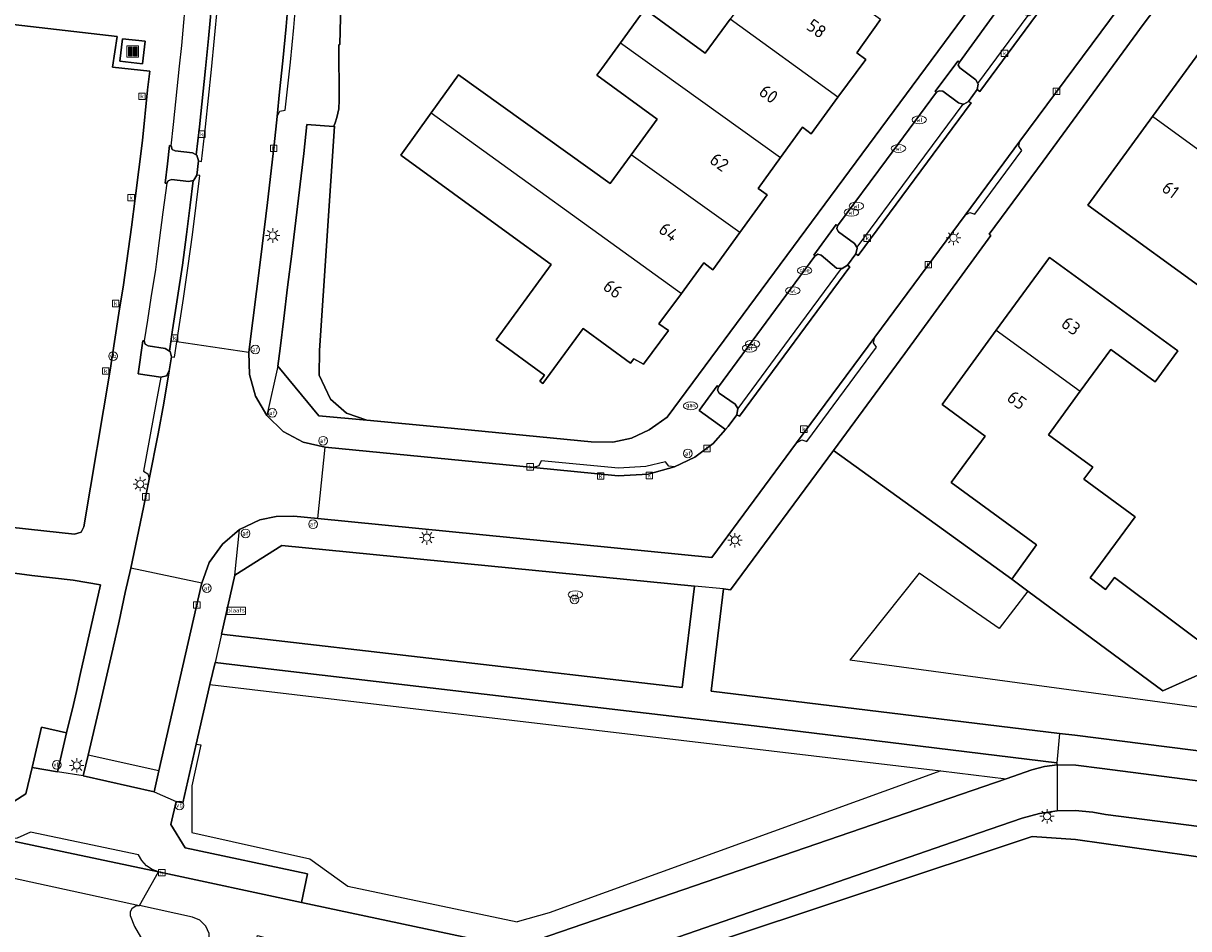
# Model space of a CAD drawing. Header units: metres. Extents: x 197147 to 199131, y 355511 to 356703.
# Tile 158 of 225: x 198172 to 198253, y 356108 to 356171. Entities that reach past the tile are written whole.
import ezdxf
from ezdxf.enums import TextEntityAlignment as Align

# ---------------------------------------------------------------- set-up
doc = ezdxf.new("R2010")
doc.units = ezdxf.units.M
for name, color, linetype in [('B-WE-GR-BEPLANTING_CULTUUR_HEESTERS-GV', 252, 'Continuous'), ('B-WE-GR-BOS-GV', 252, 'Continuous'), ('B-WE-GR-GRAS-GV', 252, 'Continuous'), ('B-WE-IE-MEUBILAIR_WEGMEUBILAIR-GV', 252, 'Continuous'), ('B-WE-IE-MEUBILAIR_WEGMEUBILAIR-S', 252, 'Continuous'), ('B-WE-OG-BEBOUWING-GV', 252, 'Continuous'), ('B-WE-OG-BEBOUWING_HUISNUMMER-T18', 252, 'Continuous'), ('B-WE-OG-TERREIN_ERF-GV', 252, 'Continuous'), ('B-WE-RI-HWA_KOLK-S', 253, 'Continuous'), ('B-WE-RI-VWA_AFSCHEIDER-S', 253, 'Continuous'), ('B-WE-VH-GOOT-G', 253, 'Continuous'), ('B-WE-VH-VERHARDING_ASFALT-GV', 253, 'Continuous'), ('B-WE-VH-VERHARDING_BETONSTRAATSTEEN-GV', 253, 'Continuous'), ('B-WE-VH-VERHARDING_GESLOTEN-GV', 253, 'Continuous'), ('B-WE-VH-VERHARDING_OPEN-GV', 253, 'Continuous'), ('B-WE-VH-VERHARDING_TEGEL-GV', 253, 'Continuous')]:
    doc.layers.add(name, color=color, linetype=linetype)
for name, color, linetype, lineweight in [('B-WE-GR-GRAS_KRUIDENRIJK-G', 252, 'Continuous', 18), ('B-WE-VH-VERHARDING_ASFALT-G', 252, 'Continuous', 18), ('B-WE-VH-VERHARDING_TEGEL-G', 252, 'Continuous', 18)]:
    doc.layers.add(name, color=color, linetype=linetype, lineweight=lineweight)
doc.styles.add('NLCS-ISO-M-T18', font='NLCS-ISO.ttf', dxfattribs={"height": 1.8})
doc.styles.add('NLCS-ISO-M200-T25', font='NLCS-ISO.ttf')

# ---------------------------------------------------------------- blocks, each defined once
blk = doc.blocks.new('BGT-AFVAL_APART_PLAATS-SO')
at = {"linetype": 'ByBlock', "lineweight": 18}
h = blk.add_hatch(color=0, dxfattribs=at)
h.dxf.hatch_style = 1
h.paths.add_polyline_path([(1.5, -1.5), (0.25, -1.5), (0.25, 1.5), (1.5, 1.5)])
h.paths.add_polyline_path([(-1.5, -1.5), (-0.25, -1.5), (-0.25, 1.5), (-1.5, 1.5)])
at = {"color": 0, "linetype": 'ByBlock', "lineweight": 18}
for points in [[(-2, -2), (2, -2), (2, 2), (-2, 2)], [(-1.5, -1.5), (-0.25, -1.5), (-0.25, 1.5), (-1.5, 1.5)], [(1.5, -1.5), (0.25, -1.5), (0.25, 1.5), (1.5, 1.5)]]:
    blk.add_lwpolyline(points, close=True, dxfattribs=at)
blk = doc.blocks.new('BGT-PLAATSNAAMBORD-SO')
at = {"color": 0, "linetype": 'ByBlock', "lineweight": 18}
blk.add_lwpolyline([(-3.25, -1.25), (3.25, -1.25), (3.25, 1.25), (-3.25, 1.25)], close=True, dxfattribs=at)
at = {"color": 0, "linetype": 'ByBlock', "lineweight": 18, "style": 'NLCS-ISO-M-T18'}
blk.add_text('plaats', height=1.5, dxfattribs=at).set_placement((0, 0.21), align=Align.MIDDLE_CENTER)
blk = doc.blocks.new('BGT-VERKLIKKER_TRANSPORTLEIDING-SO')
at = {"color": 0, "linetype": 'ByBlock', "lineweight": 18}
blk.add_circle((0, 0), 1.5, dxfattribs=at)
at = {"color": 0, "linetype": 'ByBlock', "lineweight": 18, "style": 'NLCS-ISO-M-T18'}
blk.add_text('vt', height=1.5, dxfattribs=at).set_placement((0, 0), align=Align.MIDDLE_CENTER)
blk = doc.blocks.new('BGT-LICHTMAST-SO')
at = {"color": 0, "linetype": 'ByBlock', "lineweight": 18}
for points in [[(-1.25, 0), (-2, 0)], [(-1.41, 1.41), (-0.88, 0.88)], [(0, 2), (0, 1.25)], [(0.88, 0.88), (1.41, 1.41)], [(2, 0), (1.25, 0)], [(-1.41, -1.41), (-0.88, -0.88)], [(0, -1.25), (0, -2)], [(0.88, -0.88), (1.41, -1.41)]]:
    blk.add_lwpolyline(points, dxfattribs=at)
blk.add_circle((0, 0), 1, dxfattribs=at)
blk = doc.blocks.new('BGT-AFSLUITPAAL-SO')
at = {"color": 0, "linetype": 'ByBlock', "lineweight": 18}
blk.add_circle((0, 0), 1.5, dxfattribs=at)
at = {"color": 0, "linetype": 'ByBlock', "lineweight": 18, "style": 'NLCS-ISO-M-T18'}
blk.add_text('af', height=1.5, dxfattribs=at).set_placement((0, 0), align=Align.MIDDLE_CENTER)
blk = doc.blocks.new('BGT-VERKEERSBORDPAAL-SO')
at = {"color": 0, "linetype": 'ByBlock', "lineweight": 18}
blk.add_circle((0, 0), 1.5, dxfattribs=at)
at = {"color": 0, "linetype": 'ByBlock', "lineweight": 18, "style": 'NLCS-ISO-M-T18'}
blk.add_text('vb', height=1.5, dxfattribs=at).set_placement((0, 0.13), align=Align.MIDDLE_CENTER)
blk = doc.blocks.new('BGT-KOLK-SO')
at = {"color": 0, "linetype": 'ByBlock', "lineweight": 18}
blk.add_lwpolyline([(-0.045, -0.045), (0.045, -0.045), (0.045, 0.045), (-0.045, 0.045)], close=True, dxfattribs=at)
at = {"color": 0, "linetype": 'ByBlock', "lineweight": 18, "style": 'NLCS-ISO-M-T18'}
blk.add_text('k', height=0.06, dxfattribs=at).set_placement((0, 0), align=Align.MIDDLE_CENTER)
blk = doc.blocks.new('BGT-WATERLEIDINGPUT-SO')
at = {"color": 0, "linetype": 'ByBlock', "lineweight": 18}
blk.add_ellipse((0, 0), major_axis=(2.5, 0), ratio=0.54, dxfattribs=at)
at = {"color": 0, "linetype": 'ByBlock', "lineweight": 18, "style": 'NLCS-ISO-M-T18'}
blk.add_text('wl', height=1.5, dxfattribs=at).set_placement((0, 0), align=Align.MIDDLE_CENTER)
blk = doc.blocks.new('BGT-GASPUT-SO')
at = {"color": 0, "linetype": 'ByBlock', "lineweight": 18}
blk.add_ellipse((0, 0), major_axis=(2.5, 0), ratio=0.54, dxfattribs=at)
at = {"color": 0, "linetype": 'ByBlock', "lineweight": 18, "style": 'NLCS-ISO-M-T18'}
blk.add_text('gas', height=1.5, dxfattribs=at).set_placement((0.12, 0.3), align=Align.MIDDLE_CENTER)
blk = doc.blocks.new('BGT-BENZINEPUT_OLIEPUT-SO')
at = {"color": 0, "linetype": 'ByBlock', "lineweight": 18}
blk.add_ellipse((0, 0), major_axis=(2.5, 0), ratio=0.54, dxfattribs=at)
at = {"color": 0, "linetype": 'ByBlock', "lineweight": 18, "style": 'NLCS-ISO-M-T18'}
blk.add_text('olie', height=1.5, dxfattribs=at).set_placement((0, 0.16), align=Align.MIDDLE_CENTER)

msp = doc.modelspace()

# ---------------------------------------------------------------- linework, layer by layer
at = {"layer": 'B-WE-GR-BEPLANTING_CULTUUR_HEESTERS-GV', "flags": 128}
for points in [[(198236.948, 356168.088), (198236.83, 356168.172), (198235.274, 356166.076), (198235.363, 356166.015), (198235.544, 356166.121), (198235.799, 356166.08), (198236.885, 356165.286), (198237.196, 356165.198), (198237.257, 356165.181), (198237.589, 356165.384), (198238.186, 356166.203), (198238.257, 356166.58), (198238.236, 356166.615), (198238.076, 356166.878), (198236.982, 356167.696), (198236.87, 356167.879), (198236.948, 356168.088)], [(198189.79, 356147.055), (198192.63, 356143.634), (198195.965, 356143.315), (198194.557, 356143.803), (198193.434, 356144.778), (198192.671, 356146.443), (198192.674, 356148.139), (198193.719, 356163.674), (198193.665, 356163.675), (198193.649, 356163.638), (198191.805, 356163.777), (198191.594, 356161.78), (198191.05, 356157.147), (198190.759, 356154.829), (198190.48, 356152.519), (198190.206, 356150.361), (198189.956, 356148.283), (198189.79, 356147.055)], [(198183.952, 356159.914), (198183.999, 356159.925), (198184.195, 356160.281), (198184.316, 356161.261), (198184.208, 356161.667), (198184.154, 356161.694), (198183.887, 356161.828), (198182.692, 356161.959), (198182.491, 356162.063), (198182.415, 356162.303), (198182.308, 356162.322), (198182.177, 356161.058), (198181.998, 356159.726), (198182.115, 356159.717), (198182.208, 356159.894), (198182.441, 356159.985), (198183.641, 356159.839), (198183.952, 356159.914)], [(198228.765, 356153.818), (198228.85, 356153.811), (198229.211, 356154.052), (198229.785, 356154.838), (198229.883, 356155.228), (198229.849, 356155.285), (198229.691, 356155.548), (198228.588, 356156.353), (198228.463, 356156.565), (198228.515, 356156.774), (198228.421, 356156.854), (198226.872, 356154.748), (198226.959, 356154.683), (198227.165, 356154.807), (198227.397, 356154.749), (198228.439, 356153.845), (198228.765, 356153.818)], [(198182.296, 356148.107), (198182, 356148.286), (198180.842, 356148.465), (198180.628, 356148.595), (198180.566, 356148.813), (198180.471, 356148.825), (198180.149, 356146.535), (198181.7, 356146.311), (198182.092, 356146.395), (198182.295, 356146.733), (198182.439, 356147.716), (198182.347, 356148.077), (198182.296, 356148.107)], [(198221.621, 356144.135), (198221.439, 356144.425), (198220.333, 356145.202), (198220.218, 356145.405), (198220.274, 356145.638), (198220.186, 356145.697), (198218.958, 356144.004), (198220.772, 356142.673), (198220.955, 356142.878), (198221.553, 356143.705), (198221.629, 356144.123), (198221.621, 356144.135)], [(198241.695, 356131.488), (198240.569, 356132.321), (198233.606, 356137.345), (198228.232, 356141.233), (198221.119, 356131.592), (198220.628, 356131.643), (198219.78, 356124.575), (198243.876, 356121.649), (198244.937, 356121.52), (198251.297, 356120.727), (198257.677, 356119.904), (198257.803, 356120.932), (198257.817, 356121.046), (198259.166, 356122.672), (198229.381, 356126.717)], [(198259.166, 356122.672), (198265.125, 356129.858), (198265.135, 356131.085), (198255.596, 356126.766), (198255.648, 356126.662), (198251.016, 356124.592), (198241.695, 356131.488), (198239.7, 356128.918), (198234.157, 356132.742), (198229.381, 356126.717)]]:
    msp.add_lwpolyline(points, dxfattribs=at)
at = {"layer": 'B-WE-GR-BOS-GV', "flags": 128}
msp.add_lwpolyline([(198376.698, 356080.831), (198377.949, 356087.932), (198375.63, 356095.792), (198267.424, 356111.134), (198266.314, 356111.292), (198265.207, 356111.449), (198264.868, 356111.497), (198263.745, 356111.656), (198262.625, 356111.815), (198244.978, 356114.317), (198241.978, 356114.517), (198206.969, 356102.863), (198207.721, 356102.5), (198208.715, 356102.137), (198220.819, 356099.862), (198242.844, 356095.857), (198246.42, 356102.848), (198261.579, 356100.923), (198342.001, 356090.713), (198343.013, 356089.548), (198362.133, 356086.108), (198365.396, 356085.02), (198376.203, 356081.018), (198376.698, 356080.831)], dxfattribs=at)
at = {"layer": 'B-WE-GR-GRAS-GV', "flags": 128}
for points in [[(198185.893, 356128.517), (198217.776, 356124.826), (198218.616, 356131.836), (198190.072, 356134.645), (198186.838, 356132.596), (198185.893, 356128.517)], [(198172.785, 356132.586), (198168.473, 356133.146)], [(198170.7, 356116.415), (198172.38, 356117.475), (198172.803, 356119.289), (198173.455, 356122.087), (198175.181, 356121.697), (198175.667, 356123.644), (198175.867, 356124.556), (198176.124, 356125.728), (198177.532, 356131.93), (198175.645, 356132.263), (198172.785, 356132.586)], [(198243.684, 356119.621), (198222.753, 356122.184), (198189.125, 356126.113), (198185.457, 356126.552), (198185.107, 356125.033), (198235.668, 356119.049), (198240.18, 356118.515), (198241.968, 356119.129), (198242.827, 356119.362), (198243.708, 356119.482), (198243.684, 356119.621)], [(198185.107, 356125.033), (198184.157, 356120.908), (198184.471, 356120.854), (198183.862, 356118.028), (198183.85, 356114.786), (198192.007, 356112.972), (198194.655, 356111.086), (198206.365, 356108.604)], [(198184.157, 356120.908), (198183.221, 356116.845), (198182.768, 356116.937), (198182.404, 356115.352), (198183.392, 356113.74), (198191.848, 356111.937), (198191.43, 356109.959), (198205.217, 356107.031), (198206.149, 356106.962), (198207.065, 356107.143), (198240.18, 356118.515)], [(198235.668, 356119.049), (198208.573, 356109.225), (198206.365, 356108.604)], [(198255.341, 356114.977), (198247.063, 356116.043), (198246.188, 356116.19), (198244.961, 356116.319), (198243.718, 356116.294), (198242.488, 356116.113), (198241.3, 356115.783), (198238.341, 356114.76), (198208.336, 356104.387), (198207.363, 356104.122), (198206.353, 356103.989), (198205.335, 356103.993), (198206.969, 356102.863), (198241.978, 356114.517), (198244.978, 356114.317), (198262.625, 356111.815)]]:
    msp.add_lwpolyline(points, dxfattribs=at)
at = {"layer": 'B-WE-GR-GRAS_KRUIDENRIJK-G', "ltscale": 0.2, "flags": 128}
msp.add_lwpolyline([(198255.341, 356114.977), (198247.063, 356116.043), (198246.188, 356116.19), (198244.961, 356116.319), (198243.718, 356116.294), (198242.488, 356116.113), (198241.3, 356115.783), (198238.341, 356114.76), (198208.336, 356104.387), (198207.363, 356104.122), (198206.353, 356103.989), (198205.335, 356103.993), (198206.969, 356102.863), (198241.978, 356114.517), (198244.978, 356114.317), (198262.625, 356111.815)], dxfattribs=at)
msp.add_lwpolyline([(198376.698, 356080.831), (198377.949, 356087.932), (198375.63, 356095.792), (198267.424, 356111.134), (198266.314, 356111.292), (198265.207, 356111.449), (198264.868, 356111.497), (198263.745, 356111.656), (198262.625, 356111.815), (198244.978, 356114.317), (198241.978, 356114.517), (198206.969, 356102.863), (198207.721, 356102.5), (198208.715, 356102.137), (198220.819, 356099.862), (198242.844, 356095.857), (198246.42, 356102.848), (198261.579, 356100.923), (198342.001, 356090.713), (198343.013, 356089.548), (198362.133, 356086.108), (198365.396, 356085.02), (198376.203, 356081.018), (198376.698, 356080.831)], close=True, dxfattribs=at)
at = {"layer": 'B-WE-IE-MEUBILAIR_WEGMEUBILAIR-GV', "flags": 128}
for points in [[(198238.186, 356166.203), (198238.257, 356166.58), (198238.236, 356166.615), (198238.076, 356166.878), (198236.982, 356167.696), (198236.87, 356167.879), (198236.948, 356168.088), (198236.83, 356168.172), (198235.274, 356166.076), (198235.363, 356166.015), (198235.544, 356166.121), (198235.799, 356166.08), (198236.885, 356165.286), (198237.196, 356165.198), (198237.257, 356165.181), (198237.589, 356165.384), (198238.186, 356166.203)], [(198184.195, 356160.281), (198184.316, 356161.261), (198184.208, 356161.667), (198184.154, 356161.694), (198183.887, 356161.828), (198182.692, 356161.959), (198182.491, 356162.063), (198182.415, 356162.303), (198182.308, 356162.322), (198182.177, 356161.058), (198181.998, 356159.726), (198182.115, 356159.717), (198182.208, 356159.894), (198182.441, 356159.985), (198183.641, 356159.839), (198183.952, 356159.914), (198183.999, 356159.925), (198184.195, 356160.281)], [(198228.515, 356156.774), (198228.421, 356156.854), (198226.872, 356154.748), (198226.959, 356154.683), (198227.165, 356154.807), (198227.397, 356154.749), (198228.439, 356153.845), (198228.765, 356153.818), (198228.85, 356153.811), (198229.211, 356154.052), (198229.785, 356154.838), (198229.883, 356155.228), (198229.849, 356155.285), (198229.691, 356155.548), (198228.588, 356156.353), (198228.463, 356156.565), (198228.515, 356156.774)], [(198182.296, 356148.107), (198182, 356148.286), (198180.842, 356148.465), (198180.628, 356148.595), (198180.566, 356148.813), (198180.471, 356148.825), (198180.149, 356146.535), (198181.7, 356146.311), (198182.092, 356146.395), (198182.295, 356146.733), (198182.439, 356147.716), (198182.347, 356148.077), (198182.296, 356148.107)], [(198220.274, 356145.638), (198220.186, 356145.697), (198218.958, 356144.004), (198220.772, 356142.673), (198220.955, 356142.878), (198221.553, 356143.705), (198221.629, 356144.123), (198221.621, 356144.135), (198221.439, 356144.425), (198220.333, 356145.202), (198220.218, 356145.405), (198220.274, 356145.638)]]:
    msp.add_lwpolyline(points, dxfattribs=at)
at = {"layer": 'B-WE-OG-BEBOUWING-GV', "flags": 128}
for points in [[(198228.551, 356165.669), (198230.47, 356168.291), (198229.854, 356168.74), (198231.498, 356171.038), (198220.446, 356178.96), (198218.715, 356176.583), (198222.886, 356173.545), (198221.093, 356171.083)], [(198213.501, 356169.424), (198224.571, 356161.489), (198226.101, 356163.596), (198226.701, 356163.141), (198228.551, 356165.669), (198221.093, 356171.083), (198219.371, 356168.719), (198215.2, 356171.757), (198213.501, 356169.424)], [(198259.621, 356157.553), (198262.165, 356161.056), (198263.333, 356160.208), (198263.431, 356160.343), (198264.937, 356162.42), (198254.458, 356170.02), (198250.312, 356164.346)], [(198213.501, 356169.424), (198212.215, 356167.659), (198211.879, 356167.198), (198216.05, 356164.16), (198214.252, 356161.692)], [(198200.41, 356164.598), (198217.715, 356152.096), (198219.26, 356154.207), (198219.888, 356153.737), (198221.752, 356156.307), (198214.252, 356161.692), (198212.797, 356159.694), (198202.292, 356167.224), (198200.41, 356164.598)], [(198200.41, 356164.598), (198198.309, 356161.667), (198205.604, 356156.355), (198208.714, 356154.09), (198204.894, 356148.89), (198208.239, 356146.45), (198207.921, 356146.014), (198208.131, 356145.861), (198210.918, 356149.679), (198214.196, 356147.264), (198214.427, 356147.577), (198215.09, 356147.196), (198216.82, 356149.533), (198216.168, 356149.984), (198217.715, 356152.096)], [(198250.312, 356164.346), (198245.824, 356158.204), (198255.166, 356151.419), (198256.759, 356153.612), (198259.621, 356157.553), (198250.312, 356164.346)], [(198221.752, 356156.307), (198223.643, 356158.914), (198223.02, 356159.353), (198224.571, 356161.489)], [(198245.305, 356145.321), (198247.417, 356148.216), (198250.487, 356145.976), (198252.05, 356148.118), (198243.179, 356154.59), (198239.5, 356149.547), (198245.305, 356145.321)], [(198239.5, 356149.547), (198235.746, 356144.402), (198238.723, 356142.225), (198236.388, 356139.023), (198242.273, 356134.71), (198240.569, 356132.321), (198241.695, 356131.488), (198251.016, 356124.592), (198255.648, 356126.662), (198255.596, 356126.766), (198255.493, 356126.969), (198255.204, 356126.82), (198247.673, 356132.428), (198247.064, 356131.61), (198245.997, 356132.404), (198249.108, 356136.629), (198245.556, 356139.242), (198246.172, 356140.063), (198243.102, 356142.303), (198245.305, 356145.321)]]:
    msp.add_lwpolyline(points, dxfattribs=at)
at = {"layer": 'B-WE-OG-TERREIN_ERF-GV', "flags": 128}
for points in [[(198194.148, 356172.104), (198194.093, 356169.321), (198194.011, 356169.293), (198194.034, 356165.47), (198194.014, 356164.862), (198193.892, 356164.269), (198193.758, 356163.892), (198193.665, 356163.675), (198193.719, 356163.674), (198192.674, 356148.139), (198192.671, 356146.443), (198193.434, 356144.778), (198194.557, 356143.803), (198195.965, 356143.315), (198201.297, 356142.806), (198211.48, 356141.833), (198212.971, 356141.808), (198214.272, 356142.08), (198215.488, 356142.665), (198215.952, 356142.989), (198216.73, 356143.532), (198245.894, 356182.978)], [(198253.739, 356176.09), (198249.651, 356170.704), (198242.734, 356161.24), (198239.008, 356156.185), (198239.122, 356156.099), (198233.182, 356147.943), (198228.232, 356141.233), (198233.606, 356137.345), (198240.569, 356132.321), (198242.273, 356134.71), (198236.388, 356139.023), (198238.723, 356142.225), (198235.746, 356144.402), (198239.5, 356149.547)], [(198205.604, 356156.355), (198198.309, 356161.667), (198200.41, 356164.598), (198202.292, 356167.224), (198212.797, 356159.694), (198214.252, 356161.692), (198216.05, 356164.16), (198211.879, 356167.198), (198212.215, 356167.659), (198213.501, 356169.424), (198215.2, 356171.757), (198219.371, 356168.719), (198221.093, 356171.083)], [(198231.498, 356171.038), (198229.854, 356168.74), (198230.47, 356168.291), (198228.551, 356165.669), (198226.701, 356163.141), (198226.101, 356163.596), (198224.571, 356161.489), (198223.02, 356159.353), (198223.643, 356158.914), (198221.752, 356156.307), (198219.888, 356153.737), (198219.26, 356154.207), (198217.715, 356152.096), (198216.168, 356149.984), (198216.82, 356149.533), (198215.09, 356147.196), (198214.427, 356147.577), (198214.196, 356147.264), (198210.918, 356149.679), (198208.131, 356145.861), (198207.921, 356146.014), (198208.239, 356146.45), (198204.894, 356148.89), (198208.714, 356154.09), (198205.604, 356156.355)], [(198256.759, 356153.612), (198255.166, 356151.419), (198245.824, 356158.204), (198250.312, 356164.346), (198254.458, 356170.02), (198264.937, 356162.42), (198263.431, 356160.343), (198263.333, 356160.208), (198262.165, 356161.056), (198259.621, 356157.553), (198256.759, 356153.612)], [(198239.5, 356149.547), (198243.179, 356154.59), (198252.05, 356148.118), (198250.487, 356145.976), (198247.417, 356148.216), (198245.305, 356145.321), (198243.102, 356142.303), (198246.172, 356140.063), (198245.556, 356139.242), (198249.108, 356136.629), (198245.997, 356132.404), (198247.064, 356131.61), (198247.673, 356132.428), (198255.204, 356126.82)]]:
    msp.add_lwpolyline(points, dxfattribs=at)
at = {"layer": 'B-WE-VH-GOOT-G', "flags": 128}
for points in [[(198184.316, 356161.261), (198184.528, 356161.231), (198184.805, 356163.619), (198185.213, 356167.586), (198185.639, 356171.928), (198185.793, 356173.848), (198185.566, 356173.878)], [(198242.097, 356171.479), (198242.279, 356171.366), (198238.356, 356166.063), (198238.186, 356166.203)], [(198237.589, 356165.384), (198237.761, 356165.274), (198229.956, 356154.712), (198229.785, 356154.838)], [(198182.812, 356148.74), (198183.282, 356151.744), (198183.605, 356154.003), (198183.893, 356156.148), (198184.416, 356160.263), (198184.195, 356160.281)], [(198229.211, 356154.052), (198229.376, 356153.927), (198221.729, 356143.595), (198221.553, 356143.705)], [(198182.439, 356147.716), (198182.647, 356147.693), (198182.812, 356148.74)]]:
    msp.add_lwpolyline(points, dxfattribs=at)
at = {"layer": 'B-WE-VH-VERHARDING_ASFALT-G', "ltscale": 0.2, "flags": 128}
msp.add_lwpolyline([(198255.936, 356118.057), (198246.836, 356119.224), (198245.015, 356119.448), (198243.708, 356119.482), (198243.718, 356116.294), (198244.961, 356116.319), (198246.188, 356116.19), (198247.063, 356116.043), (198255.341, 356114.977)], dxfattribs=at)
at = {"layer": 'B-WE-VH-VERHARDING_ASFALT-GV', "flags": 128}
for points in [[(198243.708, 356119.482), (198242.827, 356119.362), (198241.968, 356119.129), (198240.18, 356118.515), (198207.065, 356107.143), (198206.149, 356106.962), (198205.217, 356107.031), (198191.43, 356109.959), (198181.54, 356112.076)], [(198255.936, 356118.057), (198246.836, 356119.224), (198245.015, 356119.448), (198243.708, 356119.482), (198243.718, 356116.294), (198244.961, 356116.319), (198246.188, 356116.19), (198247.063, 356116.043), (198255.341, 356114.977)], [(198187.76, 356104.243), (198188.395, 356107.67), (198191.482, 356106.823), (198204.336, 356104.133), (198205.335, 356103.993), (198206.353, 356103.989), (198207.363, 356104.122), (198208.336, 356104.387), (198238.341, 356114.76), (198241.3, 356115.783), (198242.488, 356116.113), (198243.718, 356116.294)], [(198180.224, 356109.731), (198181.54, 356112.076), (198170.741, 356114.352), (198171.444, 356111.66), (198180.224, 356109.731)], [(198179.717, 356109.569), (198179.584, 356109.306), (198179.597, 356109.05), (198179.89, 356108.297), (198180.292, 356107.569), (198180.8, 356106.891), (198181.403, 356106.284), (198182.084, 356105.767), (198182.824, 356105.353), (198183.599, 356105.051), (198184.384, 356104.861), (198184.767, 356104.795), (198185.083, 356107.262), (198185.055, 356107.798), (198184.82, 356108.323), (198184.404, 356108.721), (198183.909, 356108.927), (198180.224, 356109.731)], [(198179.717, 356109.569), (198179.968, 356109.723), (198180.224, 356109.731)]]:
    msp.add_lwpolyline(points, dxfattribs=at)
at = {"layer": 'B-WE-VH-VERHARDING_BETONSTRAATSTEEN-GV', "flags": 128}
for points in [[(198192.579, 356136.518), (198219.816, 356133.83), (198225.692, 356141.767), (198231.095, 356149.065), (198237.345, 356157.508), (198241.133, 356162.624), (198248.599, 356172.708), (198252.456, 356177.918), (198259.031, 356186.8), (198263.841, 356193.297), (198269.531, 356200.983), (198273.096, 356205.798), (198274.904, 356208.24), (198275.239, 356208.434), (198275.593, 356208.329), (198275.676, 356208.28)], [(198184.804, 356167.651), (198184.382, 356163.629), (198184.154, 356161.694), (198184.208, 356161.667), (198184.316, 356161.261), (198184.528, 356161.231), (198184.805, 356163.619), (198185.213, 356167.586), (198185.639, 356171.928), (198185.793, 356173.848), (198185.566, 356173.878), (198185.378, 356173.51), (198185.346, 356173.502), (198185.011, 356169.745), (198184.804, 356167.651)], [(198187.787, 356148.004), (198187.785, 356148.04), (198188.593, 356154.422), (198189.075, 356158.383), (198189.537, 356162.374), (198189.749, 356164.334), (198189.92, 356166.052), (198190.155, 356168.178), (198190.383, 356170.561), (198190.57, 356172.812)], [(198236.948, 356168.088), (198236.87, 356167.879), (198236.982, 356167.696), (198238.076, 356166.878), (198238.236, 356166.615), (198241.709, 356171.317), (198241.402, 356171.395), (198240.322, 356172.202), (198240.083, 356172.248), (198239.884, 356172.128), (198236.948, 356168.088)], [(198238.236, 356166.615), (198238.257, 356166.58), (198238.186, 356166.203), (198238.356, 356166.063), (198242.279, 356171.366), (198242.097, 356171.479), (198241.771, 356171.301), (198241.709, 356171.317)], [(198237.196, 356165.198), (198236.885, 356165.286), (198235.799, 356166.08), (198235.544, 356166.121), (198235.363, 356166.015), (198231.901, 356161.343), (198228.515, 356156.774), (198228.463, 356156.565), (198228.588, 356156.353), (198229.691, 356155.548), (198229.849, 356155.285)], [(198238.186, 356166.203), (198237.589, 356165.384)], [(198237.196, 356165.198), (198233.483, 356160.189), (198229.849, 356155.285), (198229.883, 356155.228), (198229.785, 356154.838), (198229.956, 356154.712), (198237.761, 356165.274), (198237.589, 356165.384), (198237.257, 356165.181), (198237.196, 356165.198)], [(198184.316, 356161.261), (198184.195, 356160.281)], [(198184.195, 356160.281), (198183.999, 356159.925), (198183.952, 356159.914), (198183.726, 356158.198), (198183.477, 356156.165), (198183.199, 356154.057), (198182.867, 356151.802), (198182.514, 356149.578), (198182.296, 356148.107), (198182.347, 356148.077), (198182.439, 356147.716), (198182.647, 356147.693), (198182.812, 356148.74), (198183.282, 356151.744), (198183.605, 356154.003), (198183.893, 356156.148), (198184.416, 356160.263), (198184.195, 356160.281)], [(198228.765, 356153.818), (198228.439, 356153.845), (198227.397, 356154.749), (198227.165, 356154.807), (198226.959, 356154.683), (198223.584, 356150.117), (198220.274, 356145.638), (198220.218, 356145.405), (198220.333, 356145.202), (198221.439, 356144.425), (198221.621, 356144.135)], [(198229.785, 356154.838), (198229.211, 356154.052)], [(198228.765, 356153.818), (198225.171, 356148.946), (198221.621, 356144.135), (198221.629, 356144.123), (198221.553, 356143.705), (198221.729, 356143.595), (198229.376, 356153.927), (198229.211, 356154.052), (198228.85, 356153.811), (198228.765, 356153.818)], [(198184.553, 356132.047), (198185.051, 356133.47), (198185.966, 356134.738), (198187.159, 356135.755), (198188.566, 356136.417), (198189.686, 356136.656), (198190.906, 356136.683), (198192.579, 356136.518), (198193.082, 356141.462), (198191.55, 356141.814), (198190.179, 356142.537), (198189.036, 356143.641), (198188.262, 356144.993), (198187.852, 356146.476), (198187.787, 356148.004), (198182.812, 356148.74)], [(198182.439, 356147.716), (198182.295, 356146.733), (198181.924, 356144.49), (198181.522, 356142.376), (198180.91, 356139.232), (198180.513, 356137.287), (198179.63, 356133.088)], [(198221.553, 356143.705), (198220.955, 356142.878), (198220.772, 356142.673), (198219.91, 356141.712), (198218.656, 356140.763), (198217.233, 356140.09), (198215.425, 356139.597), (198213.352, 356139.482), (198207.488, 356140.054), (198193.082, 356141.462)], [(198181.576, 356119.058), (198184.525, 356131.967), (198184.553, 356132.047), (198179.63, 356133.088), (198179.247, 356131.393), (198178.825, 356129.426), (198178.387, 356127.486), (198177.487, 356123.579), (198176.672, 356120.141)], [(198175.181, 356121.697), (198173.455, 356122.087), (198172.803, 356119.289), (198172.813, 356119.287), (198174.57, 356119.001), (198175.181, 356121.697)], [(198181.247, 356117.617), (198181.576, 356119.058), (198176.672, 356120.141), (198176.334, 356118.713), (198181.247, 356117.617)]]:
    msp.add_lwpolyline(points, dxfattribs=at)
at = {"layer": 'B-WE-VH-VERHARDING_GESLOTEN-GV', "flags": 128}
msp.add_lwpolyline([(198179.047, 356169.718), (198178.869, 356168.161), (198180.429, 356167.97), (198180.628, 356169.547), (198179.047, 356169.718)], dxfattribs=at)
at = {"layer": 'B-WE-VH-VERHARDING_OPEN-GV', "flags": 128}
msp.add_lwpolyline([(198157.061, 356137.473), (198175.741, 356135.427), (198176.186, 356135.58), (198176.382, 356135.949), (198178.193, 356146.793), (198178.506, 356148.777), (198178.804, 356150.736), (198179.127, 356152.696), (198179.689, 356156.684), (198179.922, 356158.668), (198180.434, 356162.687), (198180.783, 356166.173), (198180.942, 356167.482), (198178.369, 356167.76), (198178.678, 356169.865), (198170.903, 356170.782)], dxfattribs=at)
at = {"layer": 'B-WE-VH-VERHARDING_TEGEL-G', "ltscale": 0.2, "flags": 128}
msp.add_lwpolyline([(198257.677, 356119.904), (198251.297, 356120.727), (198244.937, 356121.52), (198243.876, 356121.649), (198243.684, 356119.621), (198243.708, 356119.482), (198245.015, 356119.448), (198246.836, 356119.224), (198255.936, 356118.057)], dxfattribs=at)
at = {"layer": 'B-WE-VH-VERHARDING_TEGEL-GV', "flags": 128}
for points in [[(198220.628, 356131.643), (198221.119, 356131.592), (198228.232, 356141.233), (198233.182, 356147.943), (198239.122, 356156.099), (198239.008, 356156.185), (198242.734, 356161.24), (198249.651, 356170.704), (198253.739, 356176.09), (198261.206, 356186.27), (198274.026, 356203.593), (198275.876, 356206.092), (198277.037, 356207.661), (198276.831, 356207.79), (198276.658, 356207.67), (198276.397, 356207.711), (198275.831, 356208.157), (198275.676, 356208.28), (198275.593, 356208.329), (198275.239, 356208.434), (198274.904, 356208.24), (198273.096, 356205.798)], [(198245.894, 356182.978), (198216.73, 356143.532), (198215.952, 356142.989), (198215.488, 356142.665), (198214.272, 356142.08), (198212.971, 356141.808), (198211.48, 356141.833), (198201.297, 356142.806), (198195.965, 356143.315), (198192.63, 356143.634), (198189.79, 356147.055), (198189.036, 356143.641), (198190.179, 356142.537), (198191.55, 356141.814), (198193.082, 356141.462), (198207.488, 356140.054)], [(198217.233, 356140.09), (198218.656, 356140.763), (198219.91, 356141.712), (198220.772, 356142.673), (198218.958, 356144.004), (198220.186, 356145.697), (198220.274, 356145.638), (198223.584, 356150.117), (198226.959, 356154.683), (198226.872, 356154.748), (198228.421, 356156.854), (198228.515, 356156.774), (198231.901, 356161.343), (198235.363, 356166.015), (198235.274, 356166.076), (198236.83, 356168.172), (198236.948, 356168.088), (198239.884, 356172.128), (198239.805, 356172.203), (198241.342, 356174.301), (198241.444, 356174.246), (198244.396, 356178.238), (198244.438, 356178.295)], [(198182.115, 356159.717), (198181.998, 356159.726), (198182.177, 356161.058), (198182.308, 356162.322), (198182.415, 356162.303), (198182.588, 356163.786), (198183.005, 356167.829), (198183.15, 356169.261), (198183.516, 356173.249), (198183.424, 356173.259), (198183.616, 356175.532), (198183.517, 356175.54), (198181.723, 356175.688), (198181.614, 356174.679), (198181.313, 356171.409), (198176.113, 356171.984), (198171.175, 356172.529)], [(198189.749, 356164.334), (198189.95, 356164.712), (198190.31, 356164.783), (198190.677, 356168.098), (198190.898, 356170.501), (198191.085, 356172.726), (198191.197, 356174.71), (198190.876, 356174.843), (198190.726, 356175.228), (198190.57, 356172.812), (198190.383, 356170.561), (198190.155, 356168.178), (198189.92, 356166.052), (198189.749, 356164.334)], [(198182.415, 356162.303), (198182.491, 356162.063), (198182.692, 356161.959), (198183.887, 356161.828), (198184.154, 356161.694), (198184.382, 356163.629), (198184.804, 356167.651), (198185.011, 356169.745), (198185.346, 356173.502), (198185.037, 356173.423), (198183.856, 356173.524), (198183.625, 356173.441), (198183.516, 356173.249)], [(198248.599, 356172.708), (198241.133, 356162.624)], [(198189.79, 356147.055), (198189.956, 356148.283), (198190.206, 356150.361), (198190.48, 356152.519), (198190.759, 356154.829), (198191.05, 356157.147), (198191.594, 356161.78), (198191.805, 356163.777), (198193.649, 356163.638), (198193.665, 356163.675), (198193.758, 356163.892), (198193.892, 356164.269), (198194.014, 356164.862), (198194.034, 356165.47), (198194.011, 356169.293), (198194.093, 356169.321), (198194.148, 356172.104)], [(198170.903, 356170.782), (198178.678, 356169.865), (198178.369, 356167.76), (198180.942, 356167.482), (198180.783, 356166.173), (198180.434, 356162.687), (198179.922, 356158.668), (198179.689, 356156.684), (198179.127, 356152.696), (198178.804, 356150.736), (198178.506, 356148.777), (198178.193, 356146.793), (198176.382, 356135.949), (198176.186, 356135.58), (198175.741, 356135.427), (198157.061, 356137.473)], [(198179.047, 356169.718), (198180.628, 356169.547), (198180.429, 356167.97), (198178.869, 356168.161), (198179.047, 356169.718)], [(198189.749, 356164.334), (198189.537, 356162.374), (198189.075, 356158.383), (198188.593, 356154.422), (198187.785, 356148.04), (198187.787, 356148.004), (198187.852, 356146.476), (198188.262, 356144.993), (198189.036, 356143.641)], [(198237.345, 356157.508), (198237.665, 356157.691), (198238.009, 356157.577), (198241.27, 356161.986), (198241.061, 356162.293), (198241.133, 356162.624), (198237.345, 356157.508)], [(198180.566, 356148.813), (198180.628, 356148.595), (198180.842, 356148.465), (198182, 356148.286), (198182.296, 356148.107), (198182.514, 356149.578), (198182.867, 356151.802), (198183.199, 356154.057), (198183.477, 356156.165), (198183.726, 356158.198), (198183.952, 356159.914), (198183.641, 356159.839), (198182.441, 356159.985), (198182.208, 356159.894), (198182.115, 356159.717), (198181.847, 356157.724), (198181.602, 356155.752), (198181.408, 356154.303), (198181.334, 356153.75), (198181.021, 356151.783), (198180.796, 356150.255), (198180.566, 356148.813)], [(198237.345, 356157.508), (198231.095, 356149.065)], [(198181.7, 356146.311), (198180.149, 356146.535), (198180.471, 356148.825), (198180.566, 356148.813)], [(198231.095, 356149.065), (198225.692, 356141.767), (198226.055, 356141.971), (198226.392, 356141.858), (198231.209, 356148.373), (198231.009, 356148.683), (198231.095, 356149.065)], [(198182.295, 356146.733), (198182.092, 356146.395), (198181.7, 356146.311), (198181.396, 356144.567), (198180.501, 356139.794), (198180.812, 356139.613), (198180.91, 356139.232), (198181.522, 356142.376), (198181.924, 356144.49), (198182.295, 356146.733)], [(198225.692, 356141.767), (198219.816, 356133.83), (198192.579, 356136.518), (198190.906, 356136.683), (198189.686, 356136.656), (198188.566, 356136.417), (198187.159, 356135.755)], [(198207.488, 356140.054), (198213.352, 356139.482), (198215.425, 356139.597), (198217.233, 356140.09), (198216.842, 356140.137), (198216.62, 356140.442), (198215.255, 356140.13), (198213.37, 356140.011), (198208.028, 356140.509), (198207.866, 356140.176), (198207.488, 356140.054)], [(198176.334, 356118.713), (198176.672, 356120.141), (198177.487, 356123.579), (198178.387, 356127.486), (198178.825, 356129.426), (198179.247, 356131.393), (198179.63, 356133.088), (198180.513, 356137.287), (198180.91, 356139.232)], [(198185.893, 356128.517), (198186.838, 356132.596), (198187.159, 356135.755), (198185.966, 356134.738), (198185.051, 356133.47), (198184.553, 356132.047), (198184.525, 356131.967), (198181.576, 356119.058), (198181.247, 356117.617), (198182.768, 356116.937), (198183.221, 356116.845), (198184.157, 356120.908), (198185.107, 356125.033), (198185.457, 356126.552)], [(198186.838, 356132.596), (198190.072, 356134.645), (198218.616, 356131.836)], [(198168.473, 356133.146), (198172.785, 356132.586), (198175.645, 356132.263), (198177.532, 356131.93), (198176.124, 356125.728), (198175.867, 356124.556), (198175.667, 356123.644), (198175.181, 356121.697), (198174.57, 356119.001)], [(198243.876, 356121.649), (198219.78, 356124.575), (198220.628, 356131.643), (198218.616, 356131.836), (198217.776, 356124.826), (198185.893, 356128.517), (198185.457, 356126.552), (198189.125, 356126.113), (198222.753, 356122.184), (198243.684, 356119.621)], [(198257.677, 356119.904), (198251.297, 356120.727), (198244.937, 356121.52), (198243.876, 356121.649), (198243.684, 356119.621), (198243.708, 356119.482), (198245.015, 356119.448), (198246.836, 356119.224), (198255.936, 356118.057)], [(198181.247, 356117.617), (198176.334, 356118.713), (198174.57, 356119.001), (198172.813, 356119.287), (198172.803, 356119.289), (198172.38, 356117.475), (198170.7, 356116.415)], [(198181.54, 356112.076), (198191.43, 356109.959), (198191.848, 356111.937), (198183.392, 356113.74), (198182.404, 356115.352), (198182.768, 356116.937)], [(198170.741, 356114.352), (198181.54, 356112.076), (198181.105, 356112.232), (198180.709, 356112.494), (198180.388, 356112.845), (198180.166, 356113.25), (198172.703, 356114.814), (198171.764, 356114.403), (198170.741, 356114.352)]]:
    msp.add_lwpolyline(points, dxfattribs=at)

# ---------------------------------------------------------------- block references
at = {"layer": 'B-WE-IE-MEUBILAIR_WEGMEUBILAIR-S'}
for name, p, xscale, yscale, zscale in [('BGT-AFVAL_APART_PLAATS-SO', (198179.765, 356168.834), 0.2, 0.2, 0.2), ('BGT-WATERLEIDINGPUT-SO', (198234.174, 356164.108), 0.2, 0.2, 0.2), ('BGT-WATERLEIDINGPUT-SO', (198232.74, 356162.127), 0.2, 0.2, 0.2), ('BGT-WATERLEIDINGPUT-SO', (198229.822, 356158.138), 0.2, 0.2, 0.2), ('BGT-WATERLEIDINGPUT-SO', (198229.477, 356157.704), 0.2, 0.2, 0.2), ('BGT-LICHTMAST-SO', (198189.447, 356156.106), 0.25, 0.25, 0.25), ('BGT-LICHTMAST-SO', (198236.541, 356155.938), 0.25, 0.25, 0.25), ('BGT-WATERLEIDINGPUT-SO', (198225.43, 356152.283), 0.2, 0.2, 0.2), ('BGT-AFSLUITPAAL-SO', (198188.244, 356148.216), 0.2, 0.2, 0.2), ('BGT-WATERLEIDINGPUT-SO', (198222.437, 356148.306), 0.2, 0.2, 0.2), ('BGT-WATERLEIDINGPUT-SO', (198222.646, 356148.599), 0.2, 0.2, 0.2), ('BGT-VERKEERSBORDPAAL-SO', (198178.402, 356147.757), 0.2, 0.2, 0.2), ('BGT-GASPUT-SO', (198218.355, 356144.313), 0.2, 0.2, 0.2), ('BGT-AFSLUITPAAL-SO', (198189.421, 356143.837), 0.2, 0.2, 0.2), ('BGT-AFSLUITPAAL-SO', (198192.93, 356141.906), 0.2, 0.2, 0.2), ('BGT-AFSLUITPAAL-SO', (198218.168, 356141.026), 0.2, 0.2, 0.2), ('BGT-LICHTMAST-SO', (198180.288, 356138.901), 0.25, 0.25, 0.25), ('BGT-AFSLUITPAAL-SO', (198192.235, 356136.121), 0.2, 0.2, 0.2), ('BGT-AFSLUITPAAL-SO', (198187.573, 356135.493), 0.2, 0.2, 0.2), ('BGT-LICHTMAST-SO', (198200.108, 356135.196), 0.25, 0.25, 0.25), ('BGT-LICHTMAST-SO', (198221.423, 356135.012), 0.25, 0.25, 0.25), ('BGT-AFSLUITPAAL-SO', (198184.894, 356131.7), 0.2, 0.2, 0.2), ('BGT-WATERLEIDINGPUT-SO', (198210.385, 356131.25), 0.2, 0.2, 0.2), ('BGT-VERKLIKKER_TRANSPORTLEIDING-SO', (198210.33, 356130.911), 0.2, 0.2, 0.2), ('BGT-PLAATSNAAMBORD-SO', (198186.914, 356130.13), 0.2, 0.2, 0.2), ('BGT-VERKEERSBORDPAAL-SO', (198174.506, 356119.474), 0.2, 0.2, 0.2), ('BGT-LICHTMAST-SO', (198175.887, 356119.438), 0.25, 0.25, 0.25), ('BGT-VERKEERSBORDPAAL-SO', (198182.997, 356116.663), 0.2, 0.2, 0.2), ('BGT-LICHTMAST-SO', (198243.014, 356115.913), 0.25, 0.25, 0.25)]:
    msp.add_blockref(name, p, dxfattribs=dict(at, xscale=xscale, yscale=yscale, zscale=zscale))
at = {"layer": 'B-WE-RI-HWA_KOLK-S', "xscale": 5, "yscale": 5, "zscale": 5}
for p in [(198240.066, 356168.708), (198243.672, 356166.074), (198180.408, 356165.736), (198184.544, 356163.112), (198189.51, 356162.135), (198179.651, 356158.724), (198230.575, 356155.923), (198234.802, 356154.088), (198178.581, 356151.403), (198182.659, 356149.013), (198177.89, 356146.73), (198226.193, 356142.702), (198219.495, 356141.366), (198207.253, 356140.09), (198212.137, 356139.457), (198215.505, 356139.496), (198180.665, 356138.022), (198184.196, 356130.54), (198181.771, 356112.015)]:
    msp.add_blockref('BGT-KOLK-SO', p, dxfattribs=at)
at = {"layer": 'B-WE-RI-VWA_AFSCHEIDER-S', "xscale": 0.2, "yscale": 0.2, "zscale": 0.2}
msp.add_blockref('BGT-BENZINEPUT_OLIEPUT-SO', (198226.241, 356153.679), dxfattribs=at)

# ---------------------------------------------------------------- texts
at = {"layer": 'B-WE-OG-BEBOUWING_HUISNUMMER-T18', "char_height": 0.9, "attachment_point": 5, "style": 'NLCS-ISO-M200-T25'}
for s, insert, rotation in [('58', (198227.07, 356170.418), 323.8), ('60', (198223.756, 356165.89), 323.8), ('62', (198220.346, 356161.181), 324), ('61', (198251.559, 356159.273), 323.8), ('64', (198216.841, 356156.348), 324), ('66', (198212.985, 356152.407), 323.8), ('63', (198244.67, 356149.847), 323.9), ('65', (198240.926, 356144.715), 323.9)]:
    msp.add_mtext(s, dxfattribs=dict(at, insert=insert, rotation=rotation))

doc.saveas('drawing.dxf')
